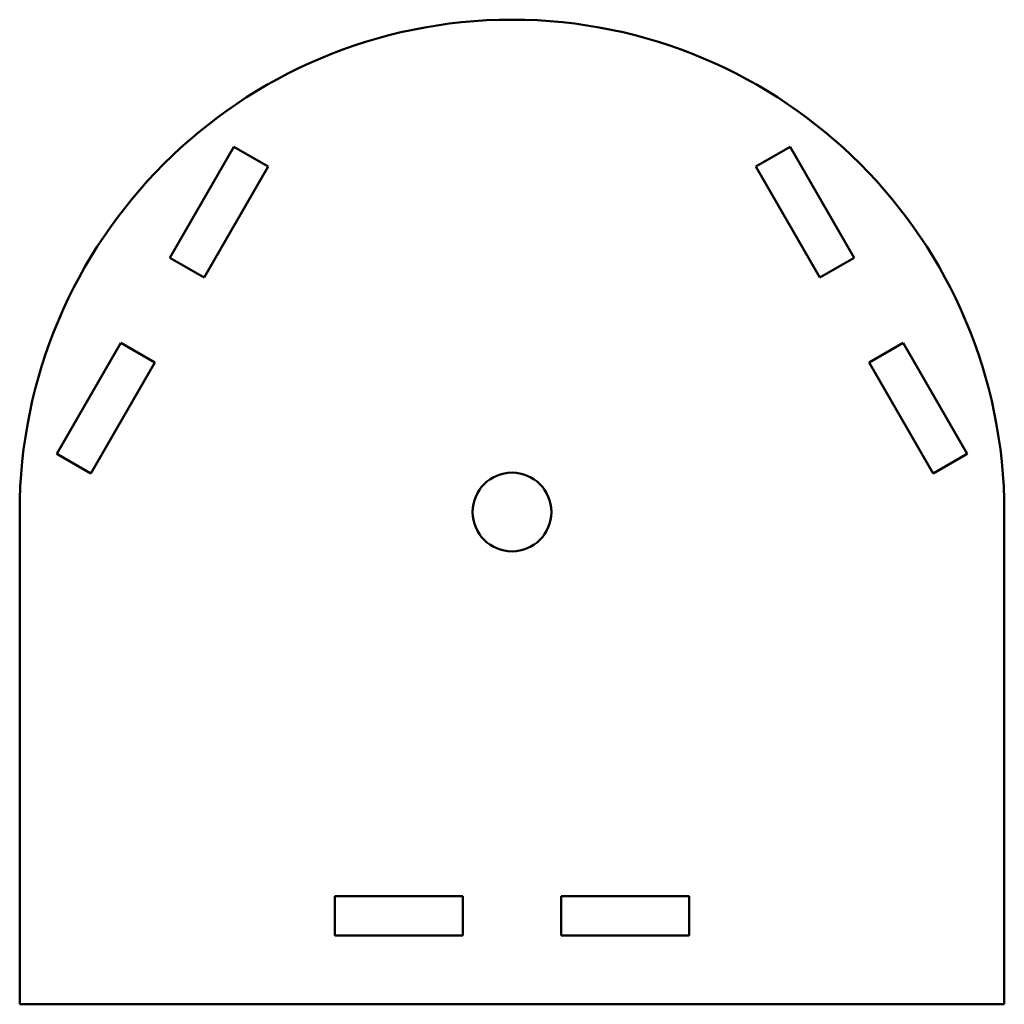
# Model space of a CAD drawing. Header units: millimetres. Extents: x 160 to 260, y 99 to 198.
import ezdxf

# ---------------------------------------------------------------- set-up
doc = ezdxf.new("R2010")
doc.units = ezdxf.units.MM
doc.layers.add('Visible (ISO)', color=7, linetype='Continuous', lineweight=50)

msp = doc.modelspace()

# ---------------------------------------------------------------- linework, layer by layer
at = {"layer": 'Visible (ISO)'}
for p, q in [((175.26, 174.33), (181.76, 185.59)), ((181.76, 185.59), (185.23, 183.59)), ((234.77, 183.59), (238.24, 185.59)), ((238.24, 185.59), (244.74, 174.33)), ((185.23, 183.59), (178.73, 172.33)), ((241.27, 172.33), (234.77, 183.59)), ((178.73, 172.33), (175.26, 174.33)), ((244.74, 174.33), (241.27, 172.33)), ((163.76, 154.41), (170.26, 165.67)), ((170.26, 165.67), (173.73, 163.67)), ((246.27, 163.67), (249.74, 165.67)), ((249.74, 165.67), (256.24, 154.41)), ((173.73, 163.67), (167.23, 152.41)), ((252.77, 152.41), (246.27, 163.67)), ((167.23, 152.41), (163.76, 154.41)), ((256.24, 154.41), (252.77, 152.41)), ((160, 148.5), (160, 98.5)), ((260, 98.5), (260, 148.5)), ((192, 105.5), (192, 109.5)), ((192, 109.5), (205, 109.5)), ((205, 109.5), (205, 105.5)), ((215, 109.5), (228, 109.5)), ((215, 105.5), (215, 109.5)), ((228, 109.5), (228, 105.5)), ((205, 105.5), (192, 105.5)), ((228, 105.5), (215, 105.5)), ((160, 98.5), (260, 98.5))]:
    msp.add_line(p, q, dxfattribs=at)
msp.add_circle((210, 148.5), 4, dxfattribs=at)
msp.add_arc((210, 148.5), 50, 0, 180, dxfattribs=at)

doc.saveas('drawing.dxf')
